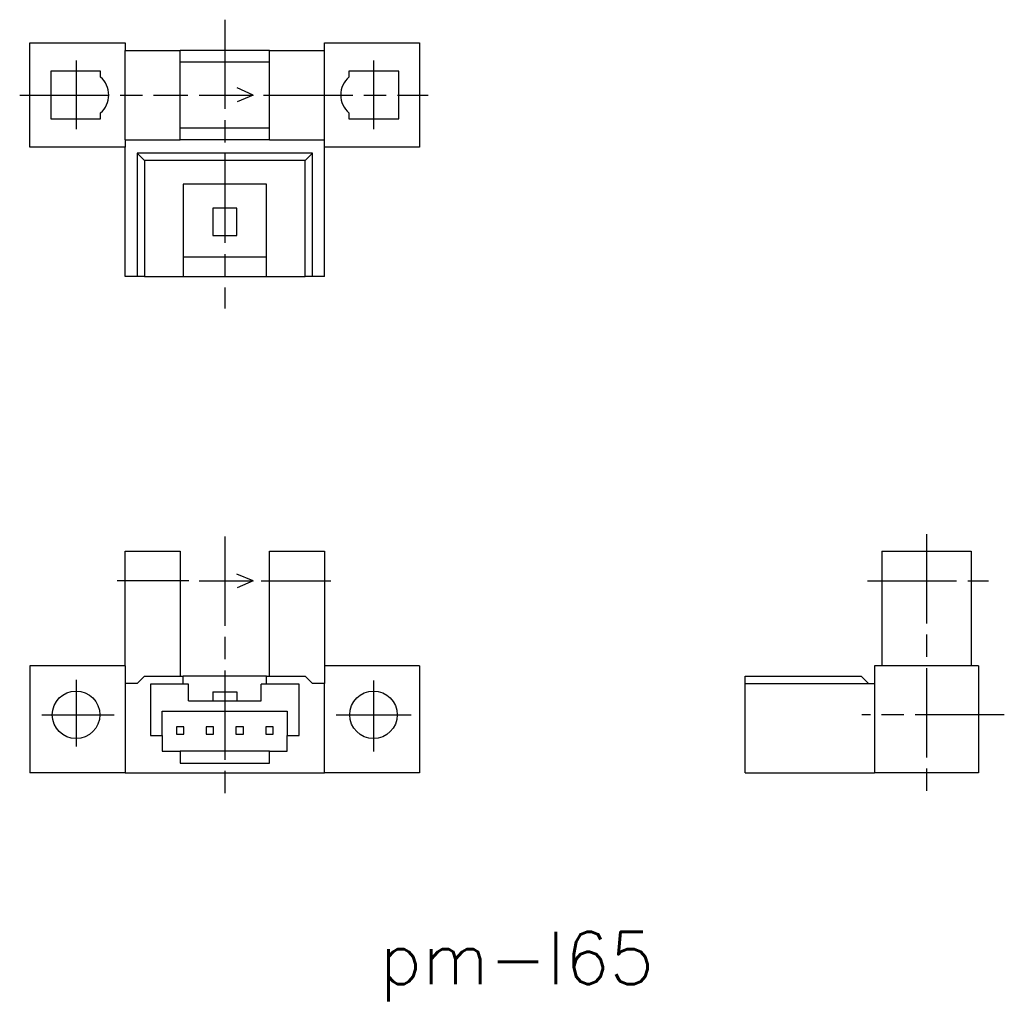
# Model space of a CAD drawing. Extents: x 87.1 to 153.3, y 118.1 to 184.
import ezdxf

# ---------------------------------------------------------------- set-up
doc = ezdxf.new("R2010")
doc.units = 0
doc.linetypes.add('AM_ISO08W050X2', pattern=[9, 6, -0.75, 1.5, -0.75])
doc.layers.get('0').update_dxf_attribs({"linetype": 'CONTINUOUS'})
doc.styles.get("Standard").update_dxf_attribs({"font": 'txt', "bigfont": 'bigfont'})

# ---------------------------------------------------------------- blocks, each defined once
blk = doc.blocks.new('*U3')
at = {"color": 2}
blk.add_text('pm-l65', height=3.5, dxfattribs=at).set_placement((111.304, 119.197))

msp = doc.modelspace()

# ---------------------------------------------------------------- linework, layer by layer
at = {"color": 4, "linetype": 'AM_ISO08W050X2'}
for p, q in [((100.887, 184.009), (100.887, 164.609)), ((90.887, 181.256), (90.887, 176.657)), ((110.887, 181.256), (110.887, 176.657)), ((87.096, 178.946), (98.411, 178.946)), ((103.496, 178.946), (114.572, 178.946)), ((100.887, 149.273), (100.887, 131.911)), ((148.068, 149.433), (148.068, 131.968)), ((98.468, 146.291), (93.661, 146.291)), ((103.331, 146.291), (108.024, 146.291)), ((144.099, 146.291), (152.239, 146.291)), ((90.887, 139.645), (90.887, 135.164)), ((110.887, 139.603), (110.887, 134.832)), ((88.586, 137.291), (93.439, 137.291)), ((108.371, 137.291), (113.431, 137.291)), ((153.304, 137.291), (143.725, 137.291))]:
    msp.add_line(p, q, dxfattribs=at)
at = {"color": 7, "linetype": 'CONTINUOUS'}
for p, q in [((87.787, 175.446), (87.787, 182.446)), ((87.787, 182.446), (94.187, 182.446)), ((94.187, 182.446), (94.187, 181.946)), ((107.587, 182.446), (113.987, 182.446)), ((107.587, 181.946), (107.587, 182.446)), ((113.987, 182.446), (113.987, 175.446)), ((94.187, 175.946), (94.187, 181.946)), ((94.187, 181.946), (97.887, 181.946)), ((97.887, 175.946), (97.887, 181.946)), ((103.887, 181.946), (97.887, 181.946)), ((103.887, 175.946), (103.887, 181.946)), ((103.887, 181.946), (107.587, 181.946)), ((107.587, 175.946), (107.587, 181.946)), ((103.887, 181.146), (97.887, 181.146)), ((92.537, 180.546), (89.187, 180.546)), ((89.187, 180.546), (89.187, 177.346)), ((92.537, 180.153), (92.537, 180.546)), ((112.587, 180.546), (109.237, 180.546)), ((109.237, 180.546), (109.237, 180.153)), ((112.587, 177.346), (112.587, 180.546)), ((92.537, 177.346), (92.537, 177.739)), ((109.237, 177.739), (109.237, 177.346)), ((89.187, 177.346), (92.537, 177.346)), ((109.237, 177.346), (112.587, 177.346)), ((97.887, 176.746), (103.887, 176.746)), ((94.187, 175.946), (97.887, 175.946)), ((94.187, 175.946), (94.187, 175.446)), ((103.887, 175.946), (97.887, 175.946)), ((103.887, 175.946), (107.587, 175.946)), ((107.587, 175.446), (107.587, 175.946)), ((94.187, 175.446), (87.787, 175.446)), ((94.187, 166.746), (94.187, 175.446)), ((106.787, 175.046), (94.987, 175.046)), ((94.987, 175.046), (95.487, 174.546)), ((94.987, 175.046), (94.987, 166.746)), ((106.787, 175.046), (106.287, 174.546)), ((106.787, 166.746), (106.787, 175.046)), ((113.987, 175.446), (107.587, 175.446)), ((107.587, 166.746), (107.587, 175.446)), ((106.287, 174.546), (95.487, 174.546)), ((95.487, 174.546), (95.487, 166.746)), ((106.287, 166.746), (106.287, 174.546)), ((103.687, 172.946), (98.087, 172.946)), ((98.087, 172.946), (98.087, 166.746)), ((103.687, 166.746), (103.687, 172.946)), ((101.687, 171.346), (100.087, 171.346)), ((100.087, 171.346), (100.087, 169.506)), ((101.687, 169.506), (101.687, 171.346)), ((100.087, 169.506), (101.687, 169.506)), ((103.687, 168.046), (98.087, 168.046)), ((94.987, 166.746), (94.187, 166.746)), ((95.487, 166.746), (94.987, 166.746)), ((95.487, 166.746), (98.087, 166.746)), ((98.087, 166.746), (103.687, 166.746)), ((103.687, 166.746), (106.287, 166.746)), ((106.787, 166.746), (106.287, 166.746)), ((107.587, 166.746), (106.787, 166.746)), ((94.187, 140.591), (94.187, 148.291)), ((94.187, 148.291), (97.887, 148.291)), ((97.887, 148.291), (97.887, 139.891)), ((103.887, 148.291), (107.587, 148.291)), ((103.887, 139.891), (103.887, 148.291)), ((107.587, 148.291), (107.587, 140.591)), ((145.068, 148.291), (151.068, 148.291)), ((145.068, 148.291), (145.068, 140.591)), ((151.068, 148.291), (151.068, 140.591)), ((87.787, 140.591), (87.787, 133.391)), ((94.187, 140.591), (87.787, 140.591)), ((94.187, 140.591), (94.187, 139.391)), ((107.587, 140.591), (107.587, 139.391)), ((113.987, 140.591), (107.587, 140.591)), ((113.987, 140.591), (113.987, 133.391)), ((151.568, 140.591), (144.568, 140.591)), ((144.568, 140.591), (144.568, 133.391)), ((151.568, 140.591), (151.568, 133.391)), ((95.487, 139.891), (94.987, 139.391)), ((95.487, 139.891), (98.087, 139.891)), ((98.087, 139.341), (98.087, 139.891)), ((103.687, 139.891), (98.087, 139.891)), ((103.687, 139.891), (106.287, 139.891)), ((103.687, 139.341), (103.687, 139.891)), ((106.787, 139.391), (106.287, 139.891)), ((135.868, 139.891), (143.668, 139.891)), ((135.868, 139.391), (135.868, 139.891)), ((144.168, 139.391), (143.668, 139.891)), ((94.987, 139.391), (94.187, 139.391)), ((94.187, 139.391), (94.187, 133.391)), ((95.887, 139.341), (95.887, 135.891)), ((98.087, 139.341), (95.887, 139.341)), ((98.437, 139.341), (98.087, 139.341)), ((98.437, 138.241), (98.437, 139.341)), ((103.337, 138.241), (103.337, 139.341)), ((103.687, 139.341), (103.337, 139.341)), ((105.887, 139.341), (103.687, 139.341)), ((105.887, 135.891), (105.887, 139.341)), ((107.587, 139.391), (106.787, 139.391)), ((107.587, 133.391), (107.587, 139.391)), ((135.868, 133.391), (135.868, 139.391)), ((135.868, 139.391), (144.568, 139.391)), ((100.087, 138.841), (100.087, 138.241)), ((100.087, 138.841), (101.687, 138.841)), ((101.687, 138.841), (101.687, 138.241)), ((98.437, 138.241), (103.337, 138.241)), ((96.687, 137.541), (105.087, 137.541)), ((96.687, 135.891), (96.687, 137.541)), ((105.087, 137.541), (105.087, 135.891)), ((98.137, 136.491), (97.637, 136.491)), ((97.637, 136.491), (97.637, 135.991)), ((98.137, 135.991), (98.137, 136.491)), ((100.137, 136.491), (99.637, 136.491)), ((99.637, 136.491), (99.637, 135.991)), ((100.137, 135.991), (100.137, 136.491)), ((102.137, 136.491), (101.637, 136.491)), ((101.637, 136.491), (101.637, 135.991)), ((102.137, 135.991), (102.137, 136.491)), ((104.137, 136.491), (103.637, 136.491)), ((103.637, 136.491), (103.637, 135.991)), ((104.137, 135.991), (104.137, 136.491)), ((95.887, 135.891), (96.687, 135.891)), ((96.687, 135.891), (96.687, 134.841)), ((97.637, 135.991), (98.137, 135.991)), ((99.637, 135.991), (100.137, 135.991)), ((101.637, 135.991), (102.137, 135.991)), ((103.637, 135.991), (104.137, 135.991)), ((105.087, 134.841), (105.087, 135.891)), ((105.087, 135.891), (105.887, 135.891)), ((96.687, 134.841), (97.887, 134.841)), ((97.887, 134.841), (97.887, 134.041)), ((103.887, 134.841), (97.887, 134.841)), ((103.887, 134.041), (103.887, 134.841)), ((103.887, 134.841), (105.087, 134.841)), ((97.887, 134.041), (103.887, 134.041)), ((94.187, 133.391), (87.787, 133.391)), ((94.187, 133.391), (107.587, 133.391)), ((113.987, 133.391), (107.587, 133.391)), ((135.868, 133.391), (144.568, 133.391)), ((151.568, 133.391), (144.568, 133.391))]:
    msp.add_line(p, q, dxfattribs=at)
at = {"color": 2}
for p, q in [((102.797, 178.946), (101.713, 179.423)), ((102.797, 178.946), (101.713, 179.423)), ((99.158, 178.946), (102.797, 178.946)), ((99.158, 178.946), (102.797, 178.946)), ((102.797, 178.946), (101.713, 178.498)), ((102.797, 178.946), (101.713, 178.498)), ((102.797, 146.291), (101.705, 146.75)), ((99.158, 146.291), (102.797, 146.291)), ((102.797, 146.291), (101.72, 145.825))]:
    msp.add_line(p, q, dxfattribs=at)
at = {"color": 7, "linetype": 'CONTINUOUS'}
for centre in [(90.887, 137.291), (110.887, 137.291)]:
    msp.add_circle(centre, 1.6, dxfattribs=at)
for centre, start, end in [((91.487, 178.946), 311.0145, 48.9855), ((110.287, 178.946), 131.0145, 228.9855)]:
    msp.add_arc(centre, 1.6, start, end, dxfattribs=at)

# ---------------------------------------------------------------- block references
msp.add_blockref('*U3', (0, 0))

doc.saveas('drawing.dxf')
